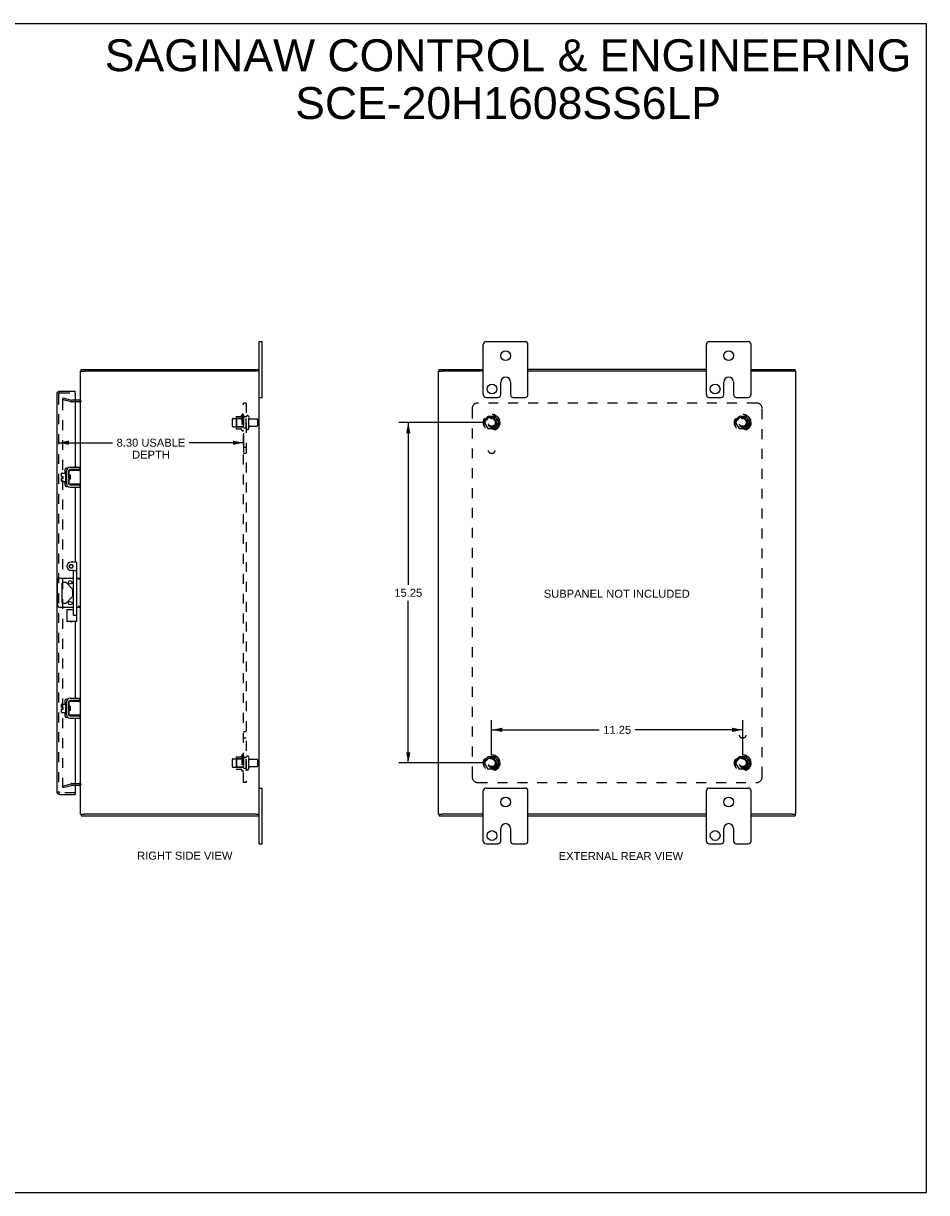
# Model space of a CAD drawing. Header units: inches. Extents: x 0 to 81, y 0 to 52.4.
# Tile 3 of 3: x 40.5 to 81, y 0 to 52.4. Entities that reach past the tile are written whole.
import ezdxf

# ---------------------------------------------------------------- set-up
doc = ezdxf.new("R2010")
doc.units = ezdxf.units.IN
doc.header["$LTSCALE"] = 4.452381
doc.header["$MEASUREMENT"] = 0
doc.linetypes.add('HIDDEN', pattern=[0.2, 0.1, -0.1])
doc.layers.get('0').update_dxf_attribs({"linetype": 'CONTINUOUS'})
for name, color, linetype in [('DEFAULT_2', 8, 'HIDDEN'), ('DIMENSIONS', 7, 'CONTINUOUS'), ('DOOR_ASSEMBLY', 7, 'CONTINUOUS'), ('SUBPANEL', 7, 'CONTINUOUS')]:
    doc.layers.add(name, color=color, linetype=linetype)
doc.styles.get("Standard").update_dxf_attribs({"font": 'arial.ttf'})
doc.dimstyles.new('DIMSTYLE_1', dxfattribs={"dimtxt": 0.357143, "dimasz": 0.47619, "dimexe": 0.09, "dimexo": 0.07, "dimgap": 0.0375, "dimtad": 0, "dimtih": 1, "dimtoh": 1, "dimzin": 4, "dimdsep": 46, "dimtxsty": 'Standard', "dimblk": '_FILLED', "dimblk1": '_FILLED', "dimblk2": '_FILLED', "dimcen": 0.09, "dimadec": 3, "dimazin": 1, "dimtfac": 1, "dimtdec": 3, "dimtofl": 0, "dimtmove": 0, "dimatfit": 3, "dimldrblk": '_FILLED', "dimfxl": 0, "dimtolj": 1, "dimtzin": 4, "dimarcsym": 0})

# ---------------------------------------------------------------- blocks, each defined once
blk = doc.blocks.new('_FILLED')
at = {"color": 0, "linetype": 'ByBlock'}
blk.add_solid([(0, 0), (-1, 0.2), (-1, -0.2)], dxfattribs=at)
blk = doc.blocks.new('*D5')
at = {"layer": 'DIMENSIONS', "color": 2, "linetype": 'Continuous'}
for p, q in [((42.044, 33.595), (44.477, 33.595)), ((50.342, 33.595), (47.908, 33.595)), ((50.342, 34.026), (50.342, 33.167))]:
    blk.add_line(p, q, dxfattribs=at)
at = {"layer": 'DIMENSIONS', "color": 2, "linetype": 'Continuous', "xscale": 0.4761904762, "yscale": 0.4761904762, "zscale": 0.4761904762, "rotation": 180}
blk.add_blockref('_FILLED', (42.044, 33.595), dxfattribs=at)
at = {"layer": 'DIMENSIONS', "color": 2, "linetype": 'Continuous', "xscale": 0.4761904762, "yscale": 0.4761904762, "zscale": 0.4761904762}
blk.add_blockref('_FILLED', (50.342, 33.595), dxfattribs=at)
at = {"layer": 'DIMENSIONS', "color": 2, "linetype": 'Continuous', "insert": (46.193, 33.774), "char_height": 0.35714, "width": 3.07355, "attachment_point": 2, "line_spacing_factor": 0.9}
blk.add_mtext('8.30 USABLE\\PDEPTH', dxfattribs=at)
blk = doc.blocks.new('*D10')
at = {"layer": 'DIMENSIONS', "color": 2, "linetype": 'Continuous'}
for p, q in [((61.126, 34.498), (57.295, 34.498)), ((57.724, 34.498), (57.724, 27.23)), ((57.724, 19.248), (57.724, 26.516)), ((61.126, 19.248), (57.295, 19.248))]:
    blk.add_line(p, q, dxfattribs=at)
at = {"layer": 'DIMENSIONS', "color": 2, "linetype": 'Continuous', "xscale": 0.4761904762, "yscale": 0.4761904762, "zscale": 0.4761904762}
for p, rotation in [((57.724, 34.498), 90), ((57.724, 19.248), 270)]:
    blk.add_blockref('_FILLED', p, dxfattribs=dict(at, rotation=rotation))
at = {"layer": 'DIMENSIONS', "color": 2, "linetype": 'Continuous', "insert": (57.724, 27.051), "char_height": 0.3571, "width": 1.24801, "attachment_point": 2, "line_spacing_factor": 0.9}
blk.add_mtext('15.25', dxfattribs=at)
blk = doc.blocks.new('*D11')
at = {"layer": 'DIMENSIONS', "color": 2, "linetype": 'Continuous'}
for p, q in [((61.46, 19.581), (61.46, 21.161)), ((72.71, 19.581), (72.71, 21.161)), ((61.46, 20.732), (66.282, 20.732)), ((72.71, 20.732), (67.887, 20.732))]:
    blk.add_line(p, q, dxfattribs=at)
at = {"layer": 'DIMENSIONS', "color": 2, "linetype": 'Continuous', "xscale": 0.4761904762, "yscale": 0.4761904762, "zscale": 0.4761904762, "rotation": 180}
blk.add_blockref('_FILLED', (61.46, 20.732), dxfattribs=at)
at = {"layer": 'DIMENSIONS', "color": 2, "linetype": 'Continuous', "xscale": 0.4761904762, "yscale": 0.4761904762, "zscale": 0.4761904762}
blk.add_blockref('_FILLED', (72.71, 20.732), dxfattribs=at)
at = {"layer": 'DIMENSIONS', "color": 2, "linetype": 'Continuous', "insert": (67.085, 20.911), "char_height": 0.3571, "width": 1.24801, "attachment_point": 2, "line_spacing_factor": 0.9}
blk.add_mtext('11.25', dxfattribs=at)

msp = doc.modelspace()

# ---------------------------------------------------------------- linework, layer by layer
at = {"color": 7, "linetype": 'Continuous'}
for p, q in [((0, 52.381), (80.952, 52.381)), ((80.952, 0), (80.952, 52.381)), ((51.042, 38.123), (51.177, 38.123)), ((51.177, 35.623), (51.177, 38.123)), ((61.085, 35.748), (61.085, 37.998)), ((61.21, 38.123), (62.96, 38.123)), ((63.085, 35.748), (63.085, 37.998)), ((71.085, 35.748), (71.085, 37.998)), ((71.21, 38.123), (72.96, 38.123)), ((73.085, 35.748), (73.085, 37.998)), ((43.042, 36.798), (43.197, 36.798)), ((43.062, 36.798), (43.062, 36.873)), ((51.042, 36.798), (50.887, 36.798)), ((51.012, 36.798), (51.012, 36.873)), ((59.085, 36.798), (59.24, 36.798)), ((59.11, 36.798), (59.11, 36.873)), ((75.085, 36.798), (74.935, 36.798)), ((75.06, 36.798), (75.06, 36.873)), ((61.866, 35.748), (61.866, 36.31)), ((62.303, 36.31), (62.303, 35.748)), ((71.866, 35.748), (71.866, 36.31)), ((72.303, 36.31), (72.303, 35.748)), ((51.042, 35.623), (51.177, 35.623)), ((61.21, 35.623), (61.741, 35.623)), ((62.428, 35.623), (62.96, 35.623)), ((71.21, 35.623), (71.741, 35.623)), ((72.428, 35.623), (72.96, 35.623)), ((43.008, 32.39), (43.008, 32.494)), ((42.189, 32.082), (42.189, 32.218)), ((42.189, 32.082), (42.257, 32.082)), ((42.189, 31.868), (42.189, 32.014)), ((42.189, 32.014), (42.257, 32.014)), ((42.199, 32.228), (42.364, 32.228)), ((42.257, 32.014), (42.257, 32.082)), ((42.364, 32.291), (42.364, 31.804)), ((42.374, 32.301), (42.394, 32.301)), ((42.404, 32.361), (42.407, 32.361)), ((42.508, 32.33), (42.508, 31.765)), ((42.513, 32.159), (42.508, 32.167)), ((42.508, 31.958), (42.515, 31.947)), ((42.512, 32.165), (42.512, 32.35)), ((42.518, 32.028), (42.515, 32.071)), ((42.522, 32.36), (43.042, 32.36)), ((42.572, 32.14), (42.522, 32.14)), ((42.572, 31.955), (42.522, 31.955)), ((42.531, 32.128), (42.524, 32.14)), ((42.535, 32.14), (42.529, 32.131)), ((42.543, 32.036), (42.54, 32.06)), ((42.549, 31.955), (42.554, 31.965)), ((42.553, 31.967), (42.56, 31.955)), ((42.568, 32.028), (42.565, 32.071)), ((43.008, 32.39), (42.568, 32.39)), ((42.572, 32.14), (42.572, 31.955)), ((43.042, 31.735), (43.042, 32.36)), ((42.199, 31.858), (42.364, 31.858)), ((42.374, 31.794), (42.394, 31.794)), ((42.404, 31.734), (42.407, 31.734)), ((42.512, 31.745), (42.512, 31.93)), ((43.042, 31.735), (42.522, 31.735)), ((42.568, 31.705), (43.008, 31.705)), ((42.969, 31.743), (42.962, 31.745)), ((43.008, 31.705), (43.008, 31.601)), ((42.005, 26.342), (42.005, 27.404)), ((42.13, 27.529), (42.726, 27.529)), ((42.196, 27.275), (42.196, 26.47)), ((42.358, 27.338), (42.259, 27.338)), ((42.668, 27.054), (42.402, 27.319)), ((42.866, 27.529), (43.042, 27.529)), ((42.686, 26.736), (42.686, 27.009)), ((42.726, 26.217), (42.13, 26.217)), ((42.259, 26.408), (42.358, 26.408)), ((42.402, 26.426), (42.668, 26.692)), ((43.042, 26.217), (42.866, 26.217)), ((42.404, 22.011), (42.407, 22.011)), ((42.512, 21.815), (42.512, 22)), ((42.522, 22.01), (43.042, 22.01)), ((43.008, 22.04), (42.568, 22.04)), ((43.008, 22.04), (43.008, 22.144)), ((43.042, 21.385), (43.042, 22.01)), ((42.189, 21.732), (42.189, 21.868)), ((42.189, 21.732), (42.257, 21.732)), ((42.189, 21.664), (42.257, 21.664)), ((42.189, 21.518), (42.189, 21.664)), ((42.199, 21.878), (42.364, 21.878)), ((42.199, 21.508), (42.364, 21.508)), ((42.257, 21.664), (42.257, 21.732)), ((42.364, 21.941), (42.364, 21.454)), ((42.374, 21.951), (42.394, 21.951)), ((42.508, 21.98), (42.508, 21.415)), ((42.513, 21.809), (42.508, 21.817)), ((42.508, 21.608), (42.515, 21.597)), ((42.512, 21.395), (42.512, 21.58)), ((42.518, 21.678), (42.515, 21.721)), ((42.572, 21.79), (42.522, 21.79)), ((42.572, 21.605), (42.522, 21.605)), ((42.531, 21.778), (42.524, 21.79)), ((42.535, 21.79), (42.529, 21.781)), ((42.543, 21.686), (42.54, 21.71)), ((42.549, 21.605), (42.554, 21.615)), ((42.553, 21.617), (42.56, 21.605)), ((42.568, 21.678), (42.565, 21.721)), ((42.572, 21.79), (42.572, 21.605)), ((42.374, 21.444), (42.394, 21.444)), ((42.404, 21.384), (42.407, 21.384)), ((43.042, 21.385), (42.522, 21.385)), ((42.568, 21.355), (43.008, 21.355)), ((42.969, 21.393), (42.962, 21.395)), ((43.008, 21.355), (43.008, 21.251)), ((51.042, 18.123), (51.177, 18.123)), ((51.177, 15.623), (51.177, 18.123)), ((61.085, 15.748), (61.085, 17.998)), ((61.21, 18.123), (62.96, 18.123)), ((63.085, 15.748), (63.085, 17.998)), ((71.085, 15.748), (71.085, 17.998)), ((71.21, 18.123), (72.96, 18.123)), ((73.085, 15.748), (73.085, 17.998)), ((43.042, 16.948), (43.197, 16.948)), ((43.062, 16.948), (43.062, 16.873)), ((50.887, 16.948), (51.042, 16.948)), ((51.012, 16.948), (51.012, 16.873)), ((59.085, 16.948), (59.235, 16.948)), ((59.11, 16.948), (59.11, 16.873)), ((74.93, 16.948), (75.085, 16.948)), ((75.06, 16.948), (75.06, 16.873)), ((61.866, 15.748), (61.866, 16.31)), ((62.303, 16.31), (62.303, 15.748)), ((71.866, 15.748), (71.866, 16.31)), ((72.303, 16.31), (72.303, 15.748)), ((51.042, 15.623), (51.177, 15.623)), ((61.21, 15.623), (61.741, 15.623)), ((62.428, 15.623), (62.96, 15.623)), ((71.21, 15.623), (71.741, 15.623)), ((72.428, 15.623), (72.96, 15.623)), ((0, 0), (80.952, 0))]:
    msp.add_line(p, q, dxfattribs=at)
at = {"color": 3, "linetype": 'Continuous'}
for p, q in [((51.042, 15.623), (51.042, 38.123)), ((43.042, 32.36), (43.042, 36.798)), ((43.062, 36.873), (51.012, 36.873)), ((50.887, 36.798), (43.197, 36.798)), ((59.085, 16.948), (59.085, 36.798)), ((59.11, 36.873), (61.085, 36.873)), ((61.085, 36.798), (59.24, 36.798)), ((71.085, 36.873), (63.085, 36.873)), ((71.085, 36.798), (63.085, 36.798)), ((73.085, 36.873), (75.06, 36.873)), ((74.93, 36.798), (73.085, 36.798)), ((75.085, 16.948), (75.085, 36.798)), ((42.972, 35.498), (42.794, 35.498)), ((42.568, 32.494), (43.008, 32.494)), ((42.404, 32.361), (42.404, 31.734)), ((42.568, 31.601), (43.008, 31.601)), ((43.042, 22.01), (43.042, 31.735)), ((42.404, 22.011), (42.404, 21.384)), ((42.568, 22.144), (43.008, 22.144)), ((42.568, 21.251), (43.008, 21.251)), ((43.042, 16.948), (43.042, 21.385)), ((42.794, 18.248), (42.972, 18.248)), ((43.062, 16.873), (51.012, 16.873)), ((50.887, 16.948), (43.197, 16.948)), ((59.11, 16.873), (61.085, 16.873)), ((61.085, 16.948), (59.24, 16.948)), ((71.085, 16.948), (63.085, 16.948)), ((63.085, 16.873), (71.085, 16.873)), ((74.93, 16.948), (73.085, 16.948)), ((73.085, 16.873), (75.06, 16.873))]:
    msp.add_line(p, q, dxfattribs=at)
at = {"color": 7, "linetype": 'Continuous'}
for points in [[(42.515, 32.071), (42.514, 32.082), (42.514, 32.092), (42.513, 32.102), (42.512, 32.112), (42.512, 32.121), (42.511, 32.129), (42.51, 32.137), (42.51, 32.145), (42.509, 32.151), (42.508, 32.157), (42.508, 32.157)], [(42.512, 32.165), (42.512, 32.163), (42.512, 32.162), (42.512, 32.16), (42.513, 32.158), (42.513, 32.157), (42.513, 32.156), (42.513, 32.154), (42.514, 32.153), (42.514, 32.152), (42.514, 32.15), (42.515, 32.149), (42.515, 32.148), (42.516, 32.147), (42.516, 32.146), (42.516, 32.145), (42.517, 32.144), (42.517, 32.144), (42.518, 32.143), (42.519, 32.142), (42.519, 32.142), (42.52, 32.141), (42.521, 32.141), (42.521, 32.14), (42.522, 32.14)], [(42.522, 31.955), (42.521, 31.955), (42.521, 31.955), (42.52, 31.955), (42.519, 31.954), (42.519, 31.953), (42.518, 31.953), (42.518, 31.952), (42.517, 31.951), (42.517, 31.95), (42.516, 31.949), (42.516, 31.949), (42.515, 31.947), (42.515, 31.946), (42.514, 31.945), (42.514, 31.944), (42.514, 31.943), (42.513, 31.942), (42.513, 31.94), (42.513, 31.939), (42.513, 31.937), (42.512, 31.936), (42.512, 31.934), (42.512, 31.932), (42.512, 31.93)], [(42.523, 31.955), (42.523, 31.961), (42.522, 31.969), (42.521, 31.978), (42.521, 31.987), (42.52, 31.997), (42.519, 32.007), (42.519, 32.018), (42.518, 32.028)], [(42.54, 32.06), (42.54, 32.068), (42.539, 32.076), (42.538, 32.083), (42.537, 32.09), (42.537, 32.097), (42.536, 32.103), (42.535, 32.109), (42.534, 32.114), (42.533, 32.118), (42.533, 32.122), (42.532, 32.125), (42.531, 32.127), (42.531, 32.128)], [(42.553, 31.967), (42.552, 31.968), (42.552, 31.97), (42.551, 31.973), (42.55, 31.977), (42.549, 31.982), (42.548, 31.987), (42.548, 31.992), (42.547, 31.999), (42.546, 32.005), (42.545, 32.013), (42.544, 32.02), (42.544, 32.028), (42.543, 32.036)], [(42.565, 32.071), (42.564, 32.082), (42.564, 32.092), (42.563, 32.102), (42.562, 32.112), (42.562, 32.121), (42.561, 32.13), (42.56, 32.138), (42.56, 32.14)], [(42.572, 31.968), (42.572, 31.969), (42.571, 31.978), (42.571, 31.987), (42.57, 31.997), (42.569, 32.007), (42.569, 32.017), (42.568, 32.028)], [(42.962, 32.35), (42.969, 32.353), (42.972, 32.354), (42.975, 32.355), (42.979, 32.356), (42.981, 32.357), (42.984, 32.358), (42.987, 32.358), (42.989, 32.359), (42.992, 32.359), (42.994, 32.36), (42.996, 32.36), (42.998, 32.36), (43, 32.36)], [(43, 31.735), (42.998, 31.735), (42.996, 31.735), (42.994, 31.736), (42.992, 31.736), (42.989, 31.737), (42.987, 31.737), (42.984, 31.738), (42.981, 31.739), (42.979, 31.74), (42.975, 31.741), (42.972, 31.742), (42.969, 31.743)], [(43.035, 27.529), (43.032, 27.528), (43.028, 27.527), (43.024, 27.525), (43.019, 27.522), (43.014, 27.519), (43.008, 27.515), (43.003, 27.511), (42.997, 27.507), (42.991, 27.503), (42.985, 27.498), (42.979, 27.493), (42.973, 27.489), (42.967, 27.484), (42.96, 27.479), (42.954, 27.474), (42.948, 27.469)], [(42.967, 26.262), (42.954, 26.272), (42.948, 26.277)], [(43.035, 26.217), (43.032, 26.217), (43.028, 26.219), (43.024, 26.221), (43.019, 26.223), (43.014, 26.227), (43.008, 26.23), (43.003, 26.234), (42.997, 26.238), (42.991, 26.243), (42.985, 26.247), (42.979, 26.252), (42.973, 26.257), (42.967, 26.262)], [(42.962, 22), (42.969, 22.003), (42.972, 22.004), (42.975, 22.005), (42.979, 22.006), (42.981, 22.007), (42.984, 22.008), (42.987, 22.008), (42.989, 22.009), (42.992, 22.009), (42.994, 22.01), (42.996, 22.01), (42.998, 22.01), (43, 22.01)], [(42.515, 21.721), (42.514, 21.732), (42.514, 21.742), (42.513, 21.752), (42.512, 21.762), (42.512, 21.771), (42.511, 21.779), (42.51, 21.787), (42.51, 21.795), (42.509, 21.801), (42.508, 21.807), (42.508, 21.807)], [(42.512, 21.815), (42.512, 21.813), (42.512, 21.812), (42.512, 21.81), (42.513, 21.808), (42.513, 21.807), (42.513, 21.806), (42.513, 21.804), (42.514, 21.803), (42.514, 21.802), (42.514, 21.8), (42.515, 21.799), (42.515, 21.798), (42.516, 21.797), (42.516, 21.796), (42.516, 21.795), (42.517, 21.794), (42.517, 21.794), (42.518, 21.793), (42.519, 21.792), (42.519, 21.792), (42.52, 21.791), (42.521, 21.791), (42.521, 21.79), (42.522, 21.79)], [(42.522, 21.605), (42.521, 21.605), (42.521, 21.605), (42.52, 21.605), (42.519, 21.604), (42.519, 21.603), (42.518, 21.603), (42.518, 21.602), (42.517, 21.601), (42.517, 21.6), (42.516, 21.599), (42.516, 21.599), (42.515, 21.597), (42.515, 21.596), (42.514, 21.595), (42.514, 21.594), (42.514, 21.593), (42.513, 21.592), (42.513, 21.59), (42.513, 21.589), (42.513, 21.587), (42.512, 21.586), (42.512, 21.584), (42.512, 21.582), (42.512, 21.58)], [(42.523, 21.605), (42.523, 21.611), (42.522, 21.619), (42.521, 21.628), (42.521, 21.637), (42.52, 21.647), (42.519, 21.657), (42.519, 21.668), (42.518, 21.678)], [(42.54, 21.71), (42.54, 21.718), (42.539, 21.726), (42.538, 21.733), (42.537, 21.74), (42.537, 21.747), (42.536, 21.753), (42.535, 21.759), (42.534, 21.764), (42.533, 21.768), (42.533, 21.772), (42.532, 21.775), (42.531, 21.777), (42.531, 21.778)], [(42.553, 21.617), (42.552, 21.618), (42.552, 21.62), (42.551, 21.623), (42.55, 21.627), (42.549, 21.632), (42.548, 21.637), (42.548, 21.642), (42.547, 21.649), (42.546, 21.655), (42.545, 21.663), (42.544, 21.67), (42.544, 21.678), (42.543, 21.686)], [(42.565, 21.721), (42.564, 21.732), (42.564, 21.742), (42.563, 21.752), (42.562, 21.762), (42.562, 21.771), (42.561, 21.78), (42.56, 21.788), (42.56, 21.79)], [(42.572, 21.618), (42.572, 21.619), (42.571, 21.628), (42.571, 21.637), (42.57, 21.647), (42.569, 21.657), (42.569, 21.667), (42.568, 21.678)], [(43, 21.385), (42.998, 21.385), (42.996, 21.385), (42.994, 21.386), (42.992, 21.386), (42.989, 21.387), (42.987, 21.387), (42.984, 21.388), (42.981, 21.389), (42.979, 21.39), (42.975, 21.391), (42.972, 21.392), (42.969, 21.393)]]:
    msp.add_lwpolyline(points, dxfattribs=at)
for centre, radius in [((62.085, 37.498), 0.219), ((72.085, 37.498), 0.219), ((61.476, 35.998), 0.219), ((71.476, 35.998), 0.219), ((42.577, 27.338), 0.08), ((42.577, 26.408), 0.08), ((62.085, 17.498), 0.219), ((72.085, 17.498), 0.219), ((61.476, 15.998), 0.219), ((71.476, 15.998), 0.219)]:
    msp.add_circle(centre, radius, dxfattribs=at)
for centre, radius, start, end in [((61.21, 37.998), 0.125, 90, 180), ((62.96, 37.998), 0.125, 0, 90), ((71.21, 37.998), 0.125, 90, 180), ((72.96, 37.998), 0.125, 0, 90), ((62.085, 36.31), 0.219, 0, 180), ((72.085, 36.31), 0.219, 0, 180), ((61.21, 35.748), 0.125, 180, 270), ((61.741, 35.748), 0.125, 270.0001, 360), ((62.428, 35.748), 0.125, 180, 269.9999), ((62.96, 35.748), 0.125, 270, 360), ((71.21, 35.748), 0.125, 180, 270), ((71.741, 35.748), 0.125, 270.0001, 360), ((72.428, 35.748), 0.125, 180, 269.9999), ((72.96, 35.748), 0.125, 270, 360), ((42.199, 32.218), 0.01, 90, 180), ((42.374, 32.291), 0.01, 90, 180), ((42.394, 32.291), 0.01, 0, 90), ((42.568, 32.33), 0.06, 90, 180), ((42.522, 32.35), 0.01, 90, 144.8477), ((42.199, 31.868), 0.01, 180, 270), ((42.374, 31.804), 0.01, 180, 270), ((42.394, 31.804), 0.01, 270, 360), ((42.568, 31.765), 0.06, 180, 270), ((42.522, 31.745), 0.01, 214.8438, 270), ((42.13, 27.404), 0.125, 90, 180), ((42.259, 27.275), 0.0625, 90, 180), ((42.358, 27.275), 0.0625, 45, 90), ((42.624, 27.009), 0.0625, 0, 45), ((42.624, 26.736), 0.0625, 315, 360), ((42.13, 26.342), 0.125, 180, 270), ((42.259, 26.47), 0.0625, 180, 270), ((42.358, 26.47), 0.0625, 270, 315), ((42.568, 21.98), 0.06, 90, 180), ((42.522, 22), 0.01, 90, 144.8477), ((42.199, 21.868), 0.01, 90, 180), ((42.199, 21.518), 0.01, 180, 270), ((42.374, 21.941), 0.01, 90, 180), ((42.394, 21.941), 0.01, 0, 90), ((42.374, 21.454), 0.01, 180, 270), ((42.394, 21.454), 0.01, 270, 360), ((42.568, 21.415), 0.06, 180, 270), ((42.522, 21.395), 0.01, 214.8438, 270), ((61.21, 17.998), 0.125, 90, 180), ((62.96, 17.998), 0.125, 0, 90), ((71.21, 17.998), 0.125, 90, 180), ((72.96, 17.998), 0.125, 0, 90), ((62.085, 16.31), 0.219, 0, 180), ((72.085, 16.31), 0.219, 0, 180), ((61.21, 15.748), 0.125, 180, 270), ((61.741, 15.748), 0.125, 270.0001, 360), ((62.428, 15.748), 0.125, 180, 269.9999), ((62.96, 15.748), 0.125, 270, 360), ((71.21, 15.748), 0.125, 180, 270), ((71.741, 15.748), 0.125, 270.0001, 360), ((72.428, 15.748), 0.125, 180, 269.9999), ((72.96, 15.748), 0.125, 270, 360)]:
    msp.add_arc(centre, radius, start, end, dxfattribs=at)
at = {"color": 3, "linetype": 'Continuous'}
for centre, radius, start, end in [((42.972, 35.568), 0.07, 270, 360), ((42.568, 32.33), 0.164, 90, 180), ((42.568, 31.765), 0.164, 180, 270), ((42.568, 21.98), 0.164, 90, 180), ((42.568, 21.415), 0.164, 180, 270), ((42.972, 18.178), 0.07, 0, 90)]:
    msp.add_arc(centre, radius, start, end, dxfattribs=at)
at = {"layer": 'DEFAULT_2', "color": 8, "linetype": 'HIDDEN'}
for p, q in [((42.249, 35.602), (42.229, 35.53)), ((42.613, 35.427), (42.229, 35.53)), ((42.229, 35.499), (42.229, 35.497)), ((42.229, 35.497), (42.229, 18.248)), ((42.248, 35.517), (42.248, 35.517)), ((42.249, 35.602), (42.633, 35.499)), ((42.794, 35.498), (42.643, 35.498)), ((42.972, 35.423), (42.643, 35.423)), ((49.842, 34.34), (49.842, 34.655)), ((49.872, 34.685), (50.467, 34.685)), ((50.006, 34.753), (50.006, 34.242)), ((50.026, 34.681), (50.006, 34.701)), ((50.016, 34.775), (50.244, 34.775)), ((50.026, 34.681), (50.026, 34.314)), ((50.322, 34.681), (50.026, 34.681)), ((50.272, 34.854), (50.272, 34.142)), ((50.322, 34.681), (50.342, 34.701)), ((50.322, 34.681), (50.322, 34.314)), ((50.342, 34.832), (50.342, 34.164)), ((50.467, 34.24), (50.467, 34.755)), ((50.577, 34.24), (50.577, 34.755)), ((50.639, 34.663), (50.937, 34.663)), ((50.967, 34.633), (50.967, 34.363)), ((61.296, 34.77), (61.142, 34.503)), ((61.614, 34.775), (61.305, 34.775)), ((61.777, 34.503), (61.623, 34.77)), ((72.546, 34.77), (72.392, 34.503)), ((72.864, 34.775), (72.555, 34.775)), ((73.027, 34.503), (72.873, 34.77)), ((49.872, 34.31), (50.467, 34.31)), ((50.026, 34.314), (50.006, 34.294)), ((50.016, 34.22), (50.244, 34.22)), ((50.322, 34.314), (50.026, 34.314)), ((50.322, 34.314), (50.342, 34.294)), ((50.639, 34.333), (50.937, 34.333)), ((61.142, 34.493), (61.296, 34.225)), ((61.614, 34.22), (61.305, 34.22)), ((61.623, 34.225), (61.777, 34.493)), ((72.392, 34.493), (72.546, 34.225)), ((72.864, 34.22), (72.555, 34.22)), ((72.873, 34.225), (73.027, 34.493)), ((49.842, 19.09), (49.842, 19.405)), ((49.872, 19.435), (50.467, 19.435)), ((50.006, 19.503), (50.006, 18.992)), ((50.026, 19.431), (50.006, 19.451)), ((50.016, 19.525), (50.244, 19.525)), ((50.322, 19.431), (50.026, 19.431)), ((50.026, 19.431), (50.026, 19.064)), ((50.272, 19.604), (50.272, 18.892)), ((50.322, 19.431), (50.342, 19.451)), ((50.322, 19.431), (50.322, 19.064)), ((50.342, 19.582), (50.342, 18.914)), ((50.467, 18.99), (50.467, 19.505)), ((50.577, 18.99), (50.577, 19.505)), ((50.639, 19.413), (50.937, 19.413)), ((50.967, 19.383), (50.967, 19.113)), ((61.296, 19.52), (61.142, 19.253)), ((61.614, 19.525), (61.305, 19.525)), ((61.777, 19.253), (61.623, 19.52)), ((72.546, 19.52), (72.392, 19.253)), ((72.864, 19.525), (72.555, 19.525)), ((73.027, 19.253), (72.873, 19.52)), ((49.872, 19.06), (50.467, 19.06)), ((50.026, 19.064), (50.006, 19.044)), ((50.016, 18.97), (50.244, 18.97)), ((50.322, 19.064), (50.026, 19.064)), ((50.322, 19.064), (50.342, 19.044)), ((50.639, 19.083), (50.937, 19.083)), ((61.142, 19.243), (61.296, 18.975)), ((61.614, 18.97), (61.305, 18.97)), ((61.623, 18.975), (61.777, 19.243)), ((72.392, 19.243), (72.546, 18.975)), ((72.864, 18.97), (72.555, 18.97)), ((72.873, 18.975), (73.027, 19.243)), ((42.229, 18.216), (42.613, 18.319)), ((42.249, 18.143), (42.229, 18.216)), ((42.249, 18.143), (42.633, 18.246)), ((42.643, 18.323), (42.972, 18.323)), ((42.643, 18.248), (42.794, 18.248))]:
    msp.add_line(p, q, dxfattribs=at)
for points in [[(42.248, 35.517), (42.246, 35.517), (42.245, 35.517), (42.243, 35.516), (42.241, 35.516), (42.24, 35.515), (42.238, 35.514), (42.237, 35.513), (42.235, 35.512), (42.234, 35.51), (42.233, 35.509), (42.232, 35.508), (42.231, 35.506), (42.23, 35.504), (42.23, 35.503), (42.229, 35.501), (42.229, 35.499)], [(42.253, 35.517), (42.251, 35.517), (42.25, 35.517), (42.248, 35.517)], [(42.229, 18.248), (42.229, 18.246), (42.229, 18.245), (42.23, 18.243), (42.23, 18.241), (42.231, 18.24), (42.232, 18.238)], [(42.248, 18.228), (42.248, 18.228), (42.246, 18.228), (42.245, 18.229), (42.243, 18.229), (42.241, 18.23), (42.24, 18.231), (42.238, 18.231), (42.237, 18.233), (42.235, 18.234), (42.234, 18.235), (42.233, 18.236), (42.232, 18.238)], [(42.253, 18.229), (42.251, 18.229), (42.25, 18.228), (42.248, 18.228)]]:
    msp.add_lwpolyline(points, dxfattribs=at)
for centre, radius in [((61.46, 34.498), 0.372), ((61.46, 34.498), 0.356), ((61.46, 34.498), 0.312), ((61.46, 34.498), 0.204), ((61.46, 34.498), 0.188), ((61.46, 34.498), 0.183), ((61.46, 34.498), 0.165), ((72.71, 34.498), 0.372), ((72.71, 34.498), 0.356), ((72.71, 34.498), 0.312), ((72.71, 34.498), 0.204), ((72.71, 34.498), 0.188), ((72.71, 34.498), 0.183), ((72.71, 34.498), 0.165), ((61.46, 19.248), 0.372), ((61.46, 19.248), 0.356), ((61.46, 19.248), 0.312), ((61.46, 19.248), 0.204), ((61.46, 19.248), 0.188), ((61.46, 19.248), 0.183), ((61.46, 19.248), 0.165), ((72.71, 19.248), 0.372), ((72.71, 19.248), 0.356), ((72.71, 19.248), 0.312), ((72.71, 19.248), 0.204), ((72.71, 19.248), 0.188), ((72.71, 19.248), 0.183), ((72.71, 19.248), 0.165)]:
    msp.add_circle(centre, radius, dxfattribs=at)
for centre, radius, start, end in [((42.643, 35.538), 0.115, 255, 270), ((42.643, 35.538), 0.04, 255, 270), ((42.972, 35.568), 0.145, 270, 317.0142), ((49.872, 34.655), 0.03, 90, 180), ((50.016, 34.765), 0.01, 90, 174.8062), ((50.147, 34.753), 0.141, 174.7919, 180), ((50.225, 34.785), 0.01, 270, 336.0321), ((50.872, 34.498), 0.698, 149.3369, 156.0321), ((50.303, 34.832), 0.0384, 0, 145.5503), ((50.522, 34.755), 0.055, 0, 180), ((50.639, 34.725), 0.0625, 180, 270), ((50.937, 34.633), 0.03, 360, 90), ((61.305, 34.765), 0.01, 90.0124, 149.9892), ((61.614, 34.765), 0.01, 30.012, 89.9887), ((72.555, 34.765), 0.01, 90.0124, 149.9892), ((72.864, 34.765), 0.01, 30.012, 89.9887), ((49.872, 34.34), 0.03, 180, 270), ((50.147, 34.242), 0.141, 180, 185.2081), ((50.016, 34.23), 0.01, 185.1938, 270), ((50.225, 34.21), 0.01, 23.9679, 90), ((50.872, 34.498), 0.698, 203.9679, 210.6631), ((50.303, 34.164), 0.0384, 214.4497, 360), ((50.522, 34.24), 0.055, 180, 360), ((50.639, 34.27), 0.0625, 90, 180), ((50.937, 34.363), 0.03, 270, 0), ((61.151, 34.498), 0.01, 150.0127, 209.9883), ((61.305, 34.23), 0.01, 210.012, 269.9887), ((61.614, 34.23), 0.01, 270.0124, 329.9892), ((61.768, 34.498), 0.01, 330.0127, 29.9883), ((72.401, 34.498), 0.01, 150.0127, 209.9883), ((72.555, 34.23), 0.01, 210.012, 269.9887), ((72.864, 34.23), 0.01, 270.0124, 329.9892), ((73.018, 34.498), 0.01, 330.0127, 29.9883), ((49.872, 19.405), 0.03, 90, 180), ((50.016, 19.515), 0.01, 90, 174.8062), ((50.147, 19.503), 0.141, 174.7919, 180), ((50.225, 19.535), 0.01, 270, 336.0321), ((50.872, 19.248), 0.698, 149.3369, 156.0321), ((50.303, 19.582), 0.0384, 0, 145.5503), ((50.522, 19.505), 0.055, 0, 180), ((50.639, 19.475), 0.0625, 180, 270), ((50.937, 19.383), 0.03, 360, 90), ((61.305, 19.515), 0.01, 90.0124, 149.9892), ((61.614, 19.515), 0.01, 30.012, 89.9887), ((72.555, 19.515), 0.01, 90.0124, 149.9892), ((72.864, 19.515), 0.01, 30.012, 89.9887), ((49.872, 19.09), 0.03, 180, 270), ((50.147, 18.992), 0.141, 180, 185.2081), ((50.016, 18.98), 0.01, 185.1938, 270), ((50.225, 18.96), 0.01, 23.9679, 90), ((50.872, 19.248), 0.698, 203.9679, 210.6631), ((50.303, 18.914), 0.0384, 214.4497, 360), ((50.522, 18.99), 0.055, 180, 360), ((50.639, 19.02), 0.0625, 90, 180), ((50.937, 19.113), 0.03, 270, 0), ((61.151, 19.248), 0.01, 150.0127, 209.9883), ((61.305, 18.98), 0.01, 210.012, 269.9887), ((61.614, 18.98), 0.01, 270.0124, 329.9892), ((61.768, 19.248), 0.01, 330.0127, 29.9883), ((72.401, 19.248), 0.01, 150.0127, 209.9883), ((72.555, 18.98), 0.01, 210.012, 269.9887), ((72.864, 18.98), 0.01, 270.0124, 329.9892), ((73.018, 19.248), 0.01, 330.0127, 29.9883), ((42.643, 18.208), 0.115, 90, 105), ((42.643, 18.208), 0.04, 90, 105), ((42.972, 18.178), 0.145, 42.9858, 90)]:
    msp.add_arc(centre, radius, start, end, dxfattribs=at)
at = {"layer": 'DOOR_ASSEMBLY', "color": 3, "linetype": 'Continuous'}
for p, q in [((41.969, 35.759), (41.969, 17.986)), ((42.114, 35.904), (42.794, 35.904)), ((42.794, 35.814), (42.794, 32.494)), ((42.352, 32.228), (42.352, 32.404)), ((42.402, 32.454), (42.459, 32.454)), ((42.509, 32.338), (42.509, 32.166)), ((42.509, 31.957), (42.509, 31.758)), ((42.794, 32.39), (42.794, 32.36)), ((42.352, 31.691), (42.352, 31.858)), ((42.459, 31.641), (42.402, 31.641)), ((42.794, 31.735), (42.794, 31.705)), ((42.794, 31.601), (42.794, 28.248)), ((42.794, 25.585), (42.794, 22.144)), ((42.352, 21.878), (42.352, 22.054)), ((42.402, 22.104), (42.459, 22.104)), ((42.794, 22.04), (42.794, 22.01)), ((42.352, 21.341), (42.352, 21.508)), ((42.509, 21.988), (42.509, 21.816)), ((42.509, 21.607), (42.509, 21.408)), ((42.459, 21.291), (42.402, 21.291)), ((42.794, 21.385), (42.794, 21.355)), ((42.794, 21.251), (42.794, 17.932)), ((42.114, 17.841), (42.794, 17.841))]:
    msp.add_line(p, q, dxfattribs=at)
at = {"layer": 'DOOR_ASSEMBLY', "color": 8, "linetype": 'HIDDEN'}
for p, q in [((42.044, 35.759), (42.044, 17.986)), ((42.114, 35.829), (42.778, 35.829)), ((42.778, 17.916), (42.114, 17.916))]:
    msp.add_line(p, q, dxfattribs=at)
at = {"layer": 'DOOR_ASSEMBLY', "color": 7, "linetype": 'Continuous'}
for p, q in [((42.794, 35.829), (42.778, 35.829)), ((42.794, 35.829), (42.794, 35.904)), ((42.836, 28.248), (42.616, 28.248)), ((42.696, 27.873), (42.616, 27.873)), ((42.726, 25.903), (42.726, 27.843)), ((42.756, 27.873), (42.836, 27.873)), ((42.866, 25.585), (42.866, 28.218)), ((42.429, 26.123), (42.429, 25.585)), ((42.429, 26.123), (42.726, 26.123)), ((42.748, 25.873), (42.836, 25.873)), ((42.866, 25.585), (42.429, 25.585)), ((42.778, 17.916), (42.794, 17.916)), ((42.794, 17.916), (42.794, 17.841))]:
    msp.add_line(p, q, dxfattribs=at)
for points in [[(42.429, 26.123), (42.429, 26.123), (42.43, 26.122), (42.431, 26.121), (42.45, 26.101)], [(42.45, 26.101), (42.454, 26.097), (42.459, 26.093)], [(42.696, 25.903), (42.703, 25.896), (42.709, 25.89), (42.716, 25.885), (42.722, 25.88), (42.729, 25.877), (42.736, 25.875), (42.742, 25.873), (42.748, 25.873)], [(42.429, 25.585), (42.429, 25.585), (42.43, 25.586), (42.431, 25.587), (42.45, 25.607)], [(42.45, 25.607), (42.454, 25.611), (42.459, 25.615)], [(42.845, 25.607), (42.841, 25.611), (42.836, 25.615)], [(42.866, 25.585), (42.866, 25.585), (42.865, 25.586), (42.864, 25.587), (42.845, 25.607)]]:
    msp.add_lwpolyline(points, dxfattribs=at)
for radius in [0.085, 0.08]:
    msp.add_circle((42.616, 28.06), radius, dxfattribs=at)
at = {"layer": 'DOOR_ASSEMBLY', "color": 3, "linetype": 'Continuous'}
for centre, radius, start, end in [((42.114, 35.759), 0.145, 90, 180), ((42.778, 35.814), 0.0156, 0, 90), ((42.402, 32.404), 0.05, 90, 180), ((42.459, 32.404), 0.05, 87.7491, 90), ((42.402, 31.691), 0.05, 180, 270), ((42.459, 31.691), 0.05, 270, 272.2509), ((42.616, 25.685), 0.109, 246.5606, 293.4394), ((42.402, 22.054), 0.05, 90, 180), ((42.459, 22.054), 0.05, 87.7491, 90), ((42.402, 21.341), 0.05, 180, 270), ((42.459, 21.341), 0.05, 270, 272.2509), ((42.114, 17.986), 0.145, 180, 270), ((42.778, 17.932), 0.0156, 270, 360)]:
    msp.add_arc(centre, radius, start, end, dxfattribs=at)
at = {"layer": 'DOOR_ASSEMBLY', "color": 8, "linetype": 'HIDDEN'}
for centre, start, end in [((42.114, 35.759), 90, 180), ((42.114, 17.986), 180, 270)]:
    msp.add_arc(centre, 0.07, start, end, dxfattribs=at)
at = {"layer": 'DOOR_ASSEMBLY', "color": 7, "linetype": 'Continuous'}
for centre, radius, start, end in [((42.616, 28.06), 0.188, 90, 270), ((42.696, 27.843), 0.03, 359.9987, 89.9934), ((42.756, 27.843), 0.03, 90, 180), ((42.836, 28.218), 0.03, 0, 90), ((42.836, 27.843), 0.03, 0, 90), ((42.756, 25.903), 0.03, 180, 270), ((42.836, 25.903), 0.03, 270, 360)]:
    msp.add_arc(centre, radius, start, end, dxfattribs=at)
at = {"layer": 'SUBPANEL', "color": 8, "linetype": 'HIDDEN'}
for p, q in [((50.342, 18.373), (50.342, 35.373)), ((50.467, 35.373), (50.342, 35.373)), ((50.467, 35.373), (50.467, 18.373)), ((60.585, 35.123), (60.585, 18.623)), ((73.335, 35.373), (60.835, 35.373)), ((73.585, 18.623), (73.585, 35.123)), ((50.467, 34.748), (50.342, 34.748)), ((50.467, 34.248), (50.342, 34.248)), ((50.467, 33.388), (50.342, 33.388)), ((50.467, 33.107), (50.342, 33.107)), ((50.467, 20.638), (50.342, 20.638)), ((50.467, 20.357), (50.342, 20.357)), ((50.467, 19.498), (50.342, 19.498)), ((50.467, 18.998), (50.342, 18.998)), ((50.467, 18.373), (50.342, 18.373)), ((60.835, 18.373), (73.335, 18.373))]:
    msp.add_line(p, q, dxfattribs=at)
for centre, radius in [((61.46, 34.498), 0.25), ((72.71, 34.498), 0.25), ((61.46, 33.248), 0.141), ((72.71, 20.498), 0.141), ((61.46, 19.248), 0.25), ((72.71, 19.248), 0.25)]:
    msp.add_circle(centre, radius, dxfattribs=at)
for centre, start, end in [((60.835, 35.123), 90, 180), ((73.335, 35.123), 0, 90), ((60.835, 18.623), 180, 270), ((73.335, 18.623), 270, 360)]:
    msp.add_arc(centre, 0.25, start, end, dxfattribs=at)

# ---------------------------------------------------------------- texts
at = {"layer": 'DIMENSIONS', "color": 2, "linetype": 'Continuous', "attachment_point": 2, "line_spacing_factor": 0.9}
for s, insert, char_height, width in [('SAGINAW CONTROL & ENGINEERING\\PSCE-20H1608SS6LP', (62.198, 51.668), 1.42857, 36.08072), ('SUBPANEL NOT INCLUDED', (67.068, 27.009), 0.35714, 6.5308), ('RIGHT SIDE VIEW', (47.71, 15.273), 0.35714, 4.25916), ('EXTERNAL REAR VIEW', (67.254, 15.258), 0.35714, 5.56028)]:
    msp.add_mtext(s, dxfattribs=dict(at, insert=insert, char_height=char_height, width=width))

# ---------------------------------------------------------------- dimensions: what is measured, and where the dimension line sits
at = {"layer": 'DIMENSIONS', "color": 2, "linetype": 'Continuous'}
dim = msp.add_linear_dim(base=(50.342, 33.595), p1=(42.044, 35.829), p2=(50.342, 34.096), text='<> USABLE\\PDEPTH', dimstyle='DIMSTYLE_1', dxfattribs=at)
dim.commit()
dim.dimension.update_dxf_attribs({"geometry": '*D5', "text_midpoint": (46.193, 33.328), "dimtype": 160})
dim = msp.add_linear_dim(base=(57.724, 19.248), p1=(61.196, 34.498), p2=(61.196, 19.248), angle=270, dimstyle='DIMSTYLE_1', dxfattribs=at)
dim.commit()
dim.dimension.update_dxf_attribs({"geometry": '*D10', "text_midpoint": (57.74, 26.871), "dimtype": 160})
dim = msp.add_linear_dim(base=(72.71, 20.732), p1=(61.46, 19.511), p2=(72.71, 19.511), dimstyle='DIMSTYLE_1', dxfattribs=at)
dim.commit()
dim.dimension.update_dxf_attribs({"geometry": '*D11', "text_midpoint": (67.101, 20.73), "dimtype": 160})

doc.saveas('drawing.dxf')
